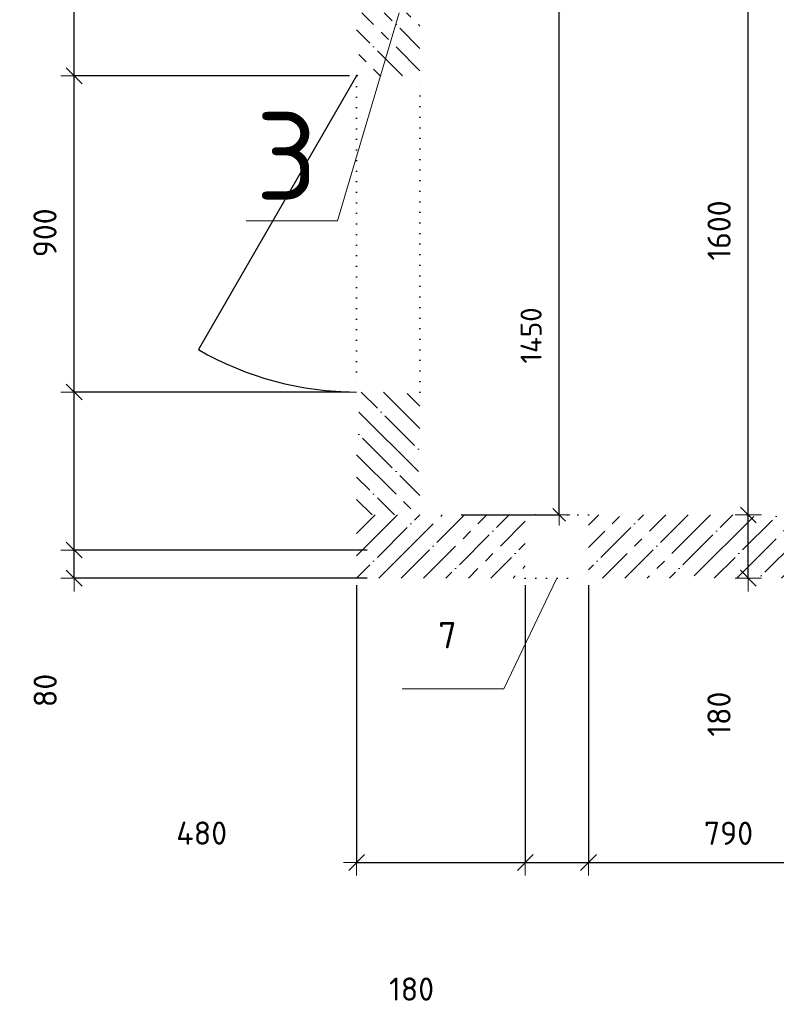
# Model space of a CAD drawing. Header units: millimetres. Extents: x 24180 to 99386, y -42598 to 25936.
# Tile 26 of 41: x 55091 to 57244, y 7107 to 9910. Entities that reach past the tile are written whole.
import ezdxf

# ---------------------------------------------------------------- set-up
doc = ezdxf.new("R2010")
doc.units = ezdxf.units.MM
doc.header["$PDMODE"] = 65
doc.linetypes.add('______5', pattern=[330, 240, -30, 30, -30])
doc.linetypes.add('______9', pattern=[30, 0, -30])
for name, color, linetype, lineweight in [('Standard', 7, 'Continuous', 25), ('Высотная отметка (отверстия)', 7, 'Continuous', 13), ('Макрос окна_ общее', 7, 'Continuous', 13), ('Размерная линия_ общее', 7, 'Continuous', 13), ('Размерная линия_ общее_1', 7, 'Continuous', 13), ('Стена_ общее', 7, 'Continuous', 35)]:
    doc.layers.add(name, color=color, linetype=linetype, lineweight=lineweight)
doc.layers.add('Осевая линия_ общее', color=7, linetype='______5', lineweight=13, true_color=0xa0a0a0)
doc.styles.add('ISOCPEUR', font='ISOCPEUR')
doc.dimstyles.new('DIMSTYLE_11', dxfattribs={"dimtxt": 60, "dimasz": 60, "dimexe": 0, "dimexo": 0, "dimgap": 30, "dimtad": 2, "dimdec": 0, "dimrnd": 5, "dimzin": 12, "dimdsep": 46, "dimtxsty": 'ISOCPEUR', "dimblk1": 'ALL_ML_STRICH', "dimblk2": 'ALL_ML_STRICH', "dimsah": 1, "dimcen": 0, "dimclrd": 7, "dimclre": 256, "dimclrt": 7, "dimadec": 0, "dimazin": 0, "dimtfac": 1, "dimtdec": 0, "dimtix": 1, "dimtmove": 2, "dimatfit": 3, "dimfxl": 0, "dimtzin": 0, "dimlwd": 0, "dimlwe": -3, "dimarcsym": 0})
doc.dimstyles.new('DIMSTYLE_5', dxfattribs={"dimtxt": 66, "dimasz": 75, "dimexe": 0, "dimexo": 0, "dimgap": 33, "dimtad": 2, "dimdec": 0, "dimrnd": 5, "dimzin": 12, "dimdsep": 46, "dimtxsty": 'ISOCPEUR', "dimblk1": 'ALL_ML_STRICH', "dimblk2": 'ALL_ML_STRICH', "dimsah": 1, "dimcen": 0, "dimclrd": 7, "dimclre": 256, "dimclrt": 7, "dimadec": 0, "dimazin": 0, "dimtfac": 1, "dimtdec": 0, "dimtix": 1, "dimtmove": 2, "dimatfit": 3, "dimfxl": 0, "dimtzin": 0, "dimlwd": 0, "dimlwe": -3, "dimarcsym": 0})
doc.dimstyles.new('DIMSTYLE_7', dxfattribs={"dimtxt": 66, "dimasz": 75, "dimexe": 0, "dimexo": 0, "dimgap": 33, "dimtad": 2, "dimdec": 0, "dimrnd": 5, "dimzin": 12, "dimdsep": 46, "dimtxsty": 'ISOCPEUR', "dimblk1": 'ALL_ML_STRICH', "dimblk2": 'ALL_ML_STRICH', "dimsah": 1, "dimcen": 0, "dimclrd": 7, "dimclre": 256, "dimclrt": 7, "dimadec": 0, "dimazin": 0, "dimtfac": 1, "dimtdec": 0, "dimtix": 1, "dimtmove": 2, "dimatfit": 3, "dimfxl": 0, "dimtvp": 1.2, "dimtzin": 0, "dimlwd": 0, "dimlwe": -3, "dimarcsym": 0})
doc.dimstyles.new('DIMSTYLE_9', dxfattribs={"dimtxt": 66, "dimasz": 75, "dimexe": 0, "dimexo": 0, "dimgap": 33, "dimtad": 0, "dimdec": 0, "dimrnd": 5, "dimzin": 12, "dimdsep": 46, "dimtxsty": 'ISOCPEUR', "dimblk1": 'ALL_ML_STRICH', "dimblk2": 'ALL_ML_STRICH', "dimsah": 1, "dimcen": 0, "dimclrd": 7, "dimclre": 256, "dimclrt": 7, "dimadec": 0, "dimazin": 0, "dimtfac": 1, "dimtdec": 0, "dimtix": 1, "dimtmove": 2, "dimatfit": 3, "dimfxl": 0, "dimtvp": 1.2, "dimtzin": 0, "dimlwd": 0, "dimlwe": -3, "dimarcsym": 0})
pattern_1 = [(135, (0, 0), (-63.63961, -63.63961), [120, -15, 0, -15]), (135, (-31.82, -31.82), (-63.63961, -63.63961), [240, -30, 30, -30])]
pattern_2 = [(45, (0, 0), (-63.63961, 63.63961), [120, -15, 0, -15]), (45, (-31.82, 31.82), (-63.63961, 63.63961), [240, -30, 30, -30])]

# ---------------------------------------------------------------- blocks, each defined once
blk = doc.blocks.new('ALL_ML_STRICH')
at = {"color": 0, "linetype": 'ByBlock', "lineweight": -2}
for p, q in [((0, -0.5), (0, 0.5)), ((-1, 0), (0.5, 0)), ((-0.3, -0.3), (0.3, 0.3))]:
    blk.add_line(p, q, dxfattribs=at)
blk = doc.blocks.new('*D161')
at = {"layer": 'DEFPOINTS', "color": 7, "linetype": 'Continuous', "lineweight": 13, "transparency": 33554687}
for p in [(56247.1, 9950), (56247.1, 8500), (56626.4, 8500)]:
    blk.add_point(p, dxfattribs=at)
at = {"layer": 'Размерная линия_ общее_1', "color": 253, "linetype": 'Continuous', "lineweight": -2, "true_color": 0xa0a0a0, "transparency": 33554687}
for p, q in [((56347.1, 9950), (56626.4, 9950)), ((56347.1, 8500), (56626.4, 8500))]:
    blk.add_line(p, q, dxfattribs=at)
at = {"layer": 'Размерная линия_ общее_1', "color": 7, "linetype": 'Continuous', "lineweight": -2, "transparency": 33554687}
blk.add_line((56626.4, 8500), (56626.4, 9950), dxfattribs=at)
at = {"layer": 'Размерная линия_ общее_1', "color": 7, "linetype": 'Continuous', "lineweight": 13, "transparency": 33554687, "xscale": 60, "yscale": 60, "zscale": 60}
for p, rotation in [((56626.4, 9950), 90), ((56626.4, 8500), 270)]:
    blk.add_blockref('ALL_ML_STRICH', p, dxfattribs=dict(at, rotation=rotation))
at = {"layer": 'Размерная линия_ общее_1', "color": 7, "linetype": 'Continuous', "lineweight": 13, "transparency": 33554687, "insert": (56546.4, 9011), "char_height": 60, "width": 240, "attachment_point": 5, "rotation": 90, "style": 'ISOCPEUR'}
blk.add_mtext('\\A1;{1450}', dxfattribs=at)
blk = doc.blocks.new('*D163')
at = {"layer": 'DEFPOINTS', "color": 7, "linetype": 'Continuous', "lineweight": 13, "transparency": 33554687}
for p in [(56050, 8320), (56530, 8320), (56050, 7510.6)]:
    blk.add_point(p, dxfattribs=at)
at = {"layer": 'Размерная линия_ общее', "color": 253, "linetype": 'Continuous', "lineweight": -2, "true_color": 0xa0a0a0, "transparency": 33554687}
for p, q in [((56050, 8300), (56050, 7510.6)), ((56530, 8300), (56530, 7510.6))]:
    blk.add_line(p, q, dxfattribs=at)
at = {"layer": 'Размерная линия_ общее', "color": 7, "linetype": 'Continuous', "lineweight": -2, "transparency": 33554687}
blk.add_line((56050, 7510.6), (56530, 7510.6), dxfattribs=at)
at = {"layer": 'Размерная линия_ общее', "color": 7, "linetype": 'Continuous', "lineweight": 13, "transparency": 33554687, "xscale": 75, "yscale": 75, "zscale": 75, "rotation": 180}
blk.add_blockref('ALL_ML_STRICH', (56050, 7510.6), dxfattribs=at)
at = {"layer": 'Размерная линия_ общее', "color": 7, "linetype": 'Continuous', "lineweight": 13, "transparency": 33554687, "xscale": 75, "yscale": 75, "zscale": 75}
blk.add_blockref('ALL_ML_STRICH', (56530, 7510.6), dxfattribs=at)
at = {"layer": 'Размерная линия_ общее', "color": 7, "linetype": 'Continuous', "lineweight": 13, "transparency": 33554687, "insert": (55609, 7594.2), "char_height": 66, "width": 198, "attachment_point": 5, "style": 'ISOCPEUR'}
blk.add_mtext('\\A1;{480}', dxfattribs=at)
blk = doc.blocks.new('*D164')
at = {"layer": 'DEFPOINTS', "color": 7, "linetype": 'Continuous', "lineweight": 13, "transparency": 33554687}
for p in [(56530, 8320), (56710, 8320), (56530, 7510.6)]:
    blk.add_point(p, dxfattribs=at)
at = {"layer": 'Размерная линия_ общее', "color": 253, "linetype": 'Continuous', "lineweight": -2, "true_color": 0xa0a0a0, "transparency": 33554687}
for p, q in [((56530, 8300), (56530, 7510.6)), ((56710, 8300), (56710, 7510.6))]:
    blk.add_line(p, q, dxfattribs=at)
at = {"layer": 'Размерная линия_ общее', "color": 7, "linetype": 'Continuous', "lineweight": -2, "transparency": 33554687}
blk.add_line((56530, 7510.6), (56710, 7510.6), dxfattribs=at)
at = {"layer": 'Размерная линия_ общее', "color": 7, "linetype": 'Continuous', "lineweight": 13, "transparency": 33554687, "xscale": 75, "yscale": 75, "zscale": 75, "rotation": 180}
blk.add_blockref('ALL_ML_STRICH', (56530, 7510.6), dxfattribs=at)
at = {"layer": 'Размерная линия_ общее', "color": 7, "linetype": 'Continuous', "lineweight": 13, "transparency": 33554687, "xscale": 75, "yscale": 75, "zscale": 75}
blk.add_blockref('ALL_ML_STRICH', (56710, 7510.6), dxfattribs=at)
at = {"layer": 'Размерная линия_ общее', "color": 7, "linetype": 'Continuous', "lineweight": 13, "transparency": 33554687, "insert": (56206.4, 7150.1), "char_height": 66, "width": 198, "attachment_point": 5, "style": 'ISOCPEUR'}
blk.add_mtext('\\A1;{180}', dxfattribs=at)
blk = doc.blocks.new('*D165')
at = {"layer": 'DEFPOINTS', "color": 7, "linetype": 'Continuous', "lineweight": 13, "transparency": 33554687}
for p in [(56710, 8320), (57500, 8320), (56710, 7510.6)]:
    blk.add_point(p, dxfattribs=at)
at = {"layer": 'Размерная линия_ общее', "color": 253, "linetype": 'Continuous', "lineweight": -2, "true_color": 0xa0a0a0, "transparency": 33554687}
for p, q in [((56710, 8300), (56710, 7510.6)), ((57500, 8300), (57500, 7510.6))]:
    blk.add_line(p, q, dxfattribs=at)
at = {"layer": 'Размерная линия_ общее', "color": 7, "linetype": 'Continuous', "lineweight": -2, "transparency": 33554687}
blk.add_line((56710, 7510.6), (57500, 7510.6), dxfattribs=at)
at = {"layer": 'Размерная линия_ общее', "color": 7, "linetype": 'Continuous', "lineweight": 13, "transparency": 33554687, "xscale": 75, "yscale": 75, "zscale": 75, "rotation": 180}
blk.add_blockref('ALL_ML_STRICH', (56710, 7510.6), dxfattribs=at)
at = {"layer": 'Размерная линия_ общее', "color": 7, "linetype": 'Continuous', "lineweight": 13, "transparency": 33554687, "xscale": 75, "yscale": 75, "zscale": 75}
blk.add_blockref('ALL_ML_STRICH', (57500, 7510.6), dxfattribs=at)
at = {"layer": 'Размерная линия_ общее', "color": 7, "linetype": 'Continuous', "lineweight": 13, "transparency": 33554687, "insert": (57108.3, 7593.6), "char_height": 66, "width": 198, "attachment_point": 5, "style": 'ISOCPEUR'}
blk.add_mtext('\\A1;{790}', dxfattribs=at)
blk = doc.blocks.new('*D167')
at = {"layer": 'DEFPOINTS', "color": 7, "linetype": 'Continuous', "lineweight": 13, "transparency": 33554687}
for p in [(56100, 8400), (55246, 8320), (56100, 8320)]:
    blk.add_point(p, dxfattribs=at)
at = {"layer": 'Размерная линия_ общее', "color": 253, "linetype": 'Continuous', "lineweight": -2, "true_color": 0xa0a0a0, "transparency": 33554687}
for p, q in [((56080, 8400), (55246, 8400)), ((56080, 8320), (55246, 8320))]:
    blk.add_line(p, q, dxfattribs=at)
at = {"layer": 'Размерная линия_ общее', "color": 7, "linetype": 'Continuous', "lineweight": -2, "transparency": 33554687}
blk.add_line((55246, 8320), (55246, 8400), dxfattribs=at)
at = {"layer": 'Размерная линия_ общее', "color": 7, "linetype": 'Continuous', "lineweight": 13, "transparency": 33554687, "xscale": 75, "yscale": 75, "zscale": 75}
for p, rotation in [((55246, 8400), 90), ((55246, 8320), 270)]:
    blk.add_blockref('ALL_ML_STRICH', p, dxfattribs=dict(at, rotation=rotation))
at = {"layer": 'Размерная линия_ общее', "color": 7, "linetype": 'Continuous', "lineweight": 13, "transparency": 33554687, "insert": (55163.6, 8000.3), "char_height": 66, "width": 132, "attachment_point": 5, "rotation": 90, "style": 'ISOCPEUR'}
blk.add_mtext('\\A1;{80}', dxfattribs=at)
blk = doc.blocks.new('*D168')
at = {"layer": 'DEFPOINTS', "color": 7, "linetype": 'Continuous', "lineweight": 13, "transparency": 33554687}
for p in [(56050, 8850), (55246, 8400), (56100, 8400)]:
    blk.add_point(p, dxfattribs=at)
at = {"layer": 'Размерная линия_ общее', "color": 253, "linetype": 'Continuous', "lineweight": -2, "true_color": 0xa0a0a0, "transparency": 33554687}
for p, q in [((56030, 8850), (55246, 8850)), ((56080, 8400), (55246, 8400))]:
    blk.add_line(p, q, dxfattribs=at)
at = {"layer": 'Размерная линия_ общее', "color": 7, "linetype": 'Continuous', "lineweight": -2, "transparency": 33554687}
blk.add_line((55246, 8400), (55246, 8850), dxfattribs=at)
at = {"layer": 'Размерная линия_ общее', "color": 7, "linetype": 'Continuous', "lineweight": 13, "transparency": 33554687, "xscale": 75, "yscale": 75, "zscale": 75}
for p, rotation in [((55246, 8850), 90), ((55246, 8400), 270)]:
    blk.add_blockref('ALL_ML_STRICH', p, dxfattribs=dict(at, rotation=rotation))
at = {"layer": 'Размерная линия_ общее', "color": 7, "linetype": 'Continuous', "lineweight": 13, "transparency": 33554687, "insert": (54764.5, 8844.6), "char_height": 66, "width": 198, "attachment_point": 5, "rotation": 90, "style": 'ISOCPEUR'}
blk.add_mtext('\\A1;{450}', dxfattribs=at)
blk = doc.blocks.new('*D169')
at = {"layer": 'DEFPOINTS', "color": 7, "linetype": 'Continuous', "lineweight": 13, "transparency": 33554687}
for p in [(56050, 9750), (55246, 8850), (56050, 8850)]:
    blk.add_point(p, dxfattribs=at)
at = {"layer": 'Размерная линия_ общее', "color": 253, "linetype": 'Continuous', "lineweight": -2, "true_color": 0xa0a0a0, "transparency": 33554687}
for p, q in [((56030, 9750), (55246, 9750)), ((56030, 8850), (55246, 8850))]:
    blk.add_line(p, q, dxfattribs=at)
at = {"layer": 'Размерная линия_ общее', "color": 7, "linetype": 'Continuous', "lineweight": -2, "transparency": 33554687}
blk.add_line((55246, 8850), (55246, 9750), dxfattribs=at)
at = {"layer": 'Размерная линия_ общее', "color": 7, "linetype": 'Continuous', "lineweight": 13, "transparency": 33554687, "xscale": 75, "yscale": 75, "zscale": 75}
for p, rotation in [((55246, 9750), 90), ((55246, 8850), 270)]:
    blk.add_blockref('ALL_ML_STRICH', p, dxfattribs=dict(at, rotation=rotation))
at = {"layer": 'Размерная линия_ общее', "color": 7, "linetype": 'Continuous', "lineweight": 13, "transparency": 33554687, "insert": (55163, 9303.3), "char_height": 66, "width": 198, "attachment_point": 5, "rotation": 90, "style": 'ISOCPEUR'}
blk.add_mtext('\\A1;{900}', dxfattribs=at)
blk = doc.blocks.new('*D170')
at = {"layer": 'DEFPOINTS', "color": 7, "linetype": 'Continuous', "lineweight": 13, "transparency": 33554687}
for p in [(56050, 10555), (55246, 9750), (56050, 9750)]:
    blk.add_point(p, dxfattribs=at)
at = {"layer": 'Размерная линия_ общее', "color": 253, "linetype": 'Continuous', "lineweight": -2, "true_color": 0xa0a0a0, "transparency": 33554687}
for p, q in [((56030, 10555), (55246, 10555)), ((56030, 9750), (55246, 9750))]:
    blk.add_line(p, q, dxfattribs=at)
at = {"layer": 'Размерная линия_ общее', "color": 7, "linetype": 'Continuous', "lineweight": -2, "transparency": 33554687}
blk.add_line((55246, 9750), (55246, 10555), dxfattribs=at)
at = {"layer": 'Размерная линия_ общее', "color": 7, "linetype": 'Continuous', "lineweight": 13, "transparency": 33554687, "xscale": 75, "yscale": 75, "zscale": 75}
for p, rotation in [((55246, 10555), 90), ((55246, 9750), 270)]:
    blk.add_blockref('ALL_ML_STRICH', p, dxfattribs=dict(at, rotation=rotation))
at = {"layer": 'Размерная линия_ общее', "color": 7, "linetype": 'Continuous', "lineweight": 13, "transparency": 33554687, "insert": (55163, 10155.8), "char_height": 66, "width": 198, "attachment_point": 5, "rotation": 90, "style": 'ISOCPEUR'}
blk.add_mtext('\\A1;{805}', dxfattribs=at)
blk = doc.blocks.new('*D236')
at = {"layer": 'DEFPOINTS', "color": 7, "linetype": 'Continuous', "lineweight": 13, "transparency": 33554687}
for p in [(57140.4, 8500), (57140.4, 8320), (57164.5, 8320)]:
    blk.add_point(p, dxfattribs=at)
at = {"layer": 'Размерная линия_ общее', "color": 253, "linetype": 'Continuous', "lineweight": -2, "true_color": 0xa0a0a0, "transparency": 33554687}
for p, q in [((57160.4, 8500), (57164.5, 8500)), ((57160.4, 8320), (57164.5, 8320))]:
    blk.add_line(p, q, dxfattribs=at)
at = {"layer": 'Размерная линия_ общее', "color": 7, "linetype": 'Continuous', "lineweight": -2, "transparency": 33554687}
blk.add_line((57164.5, 8320), (57164.5, 8500), dxfattribs=at)
at = {"layer": 'Размерная линия_ общее', "color": 7, "linetype": 'Continuous', "lineweight": 13, "transparency": 33554687, "xscale": 75, "yscale": 75, "zscale": 75}
for p, rotation in [((57164.5, 8500), 90), ((57164.5, 8320), 270)]:
    blk.add_blockref('ALL_ML_STRICH', p, dxfattribs=dict(at, rotation=rotation))
at = {"layer": 'Размерная линия_ общее', "color": 7, "linetype": 'Continuous', "lineweight": 13, "transparency": 33554687, "insert": (57081.3, 7933), "char_height": 66, "width": 198, "attachment_point": 5, "rotation": 90, "style": 'ISOCPEUR'}
blk.add_mtext('\\A1;{180}', dxfattribs=at)
blk = doc.blocks.new('*D237')
at = {"layer": 'DEFPOINTS', "color": 7, "linetype": 'Continuous', "lineweight": 13, "transparency": 33554687}
for p in [(57140.4, 10100), (57140.4, 8500), (57164.5, 8500)]:
    blk.add_point(p, dxfattribs=at)
at = {"layer": 'Размерная линия_ общее', "color": 253, "linetype": 'Continuous', "lineweight": -2, "true_color": 0xa0a0a0, "transparency": 33554687}
for p, q in [((57160.4, 10100), (57164.5, 10100)), ((57160.4, 8500), (57164.5, 8500))]:
    blk.add_line(p, q, dxfattribs=at)
at = {"layer": 'Размерная линия_ общее', "color": 7, "linetype": 'Continuous', "lineweight": -2, "transparency": 33554687}
blk.add_line((57164.5, 8500), (57164.5, 10100), dxfattribs=at)
at = {"layer": 'Размерная линия_ общее', "color": 7, "linetype": 'Continuous', "lineweight": 13, "transparency": 33554687, "xscale": 75, "yscale": 75, "zscale": 75}
for p, rotation in [((57164.5, 10100), 90), ((57164.5, 8500), 270)]:
    blk.add_blockref('ALL_ML_STRICH', p, dxfattribs=dict(at, rotation=rotation))
at = {"layer": 'Размерная линия_ общее', "color": 7, "linetype": 'Continuous', "lineweight": 13, "transparency": 33554687, "insert": (57081.5, 9309.9), "char_height": 66, "width": 264, "attachment_point": 5, "rotation": 90, "style": 'ISOCPEUR'}
blk.add_mtext('\\A1;{1600}', dxfattribs=at)

msp = doc.modelspace()

# ---------------------------------------------------------------- hatches: boundary and pattern name
at = {"layer": 'Стена_ общее', "linetype": 'Continuous', "lineweight": 18, "transparency": 33554687}
h = msp.add_hatch(dxfattribs=at)
h.set_pattern_fill('__________540', scale=30, style=0, pattern_type=2)
h.set_pattern_definition(pattern_1)
h.paths.add_polyline_path([(56050, 9930), (56050, 9750), (56230, 9750), (56230, 9930)], flags=0)
h = msp.add_hatch(dxfattribs=at)
h.set_pattern_fill('__________540', scale=30, style=0, pattern_type=2)
h.set_pattern_definition(pattern_1)
h.paths.add_polyline_path([(56230, 8500), (56230, 8850), (56050, 8850), (56050, 8500)], flags=0)
h = msp.add_hatch(dxfattribs=at)
h.set_pattern_fill('__________539', scale=30, style=0, pattern_type=2)
h.set_pattern_definition(pattern_2)
h.paths.add_polyline_path([(56530, 8320), (56530, 8500), (56050, 8500), (56050, 8320)], flags=0)
h = msp.add_hatch(dxfattribs=at)
h.set_pattern_fill('__________539', scale=30, style=0, pattern_type=2)
h.set_pattern_definition(pattern_2)
h.paths.add_polyline_path([(57500, 8500), (56710, 8500), (56710, 8320), (57500, 8320)], flags=0)

# ---------------------------------------------------------------- linework, layer by layer
at = {"layer": 'Высотная отметка (отверстия)', "color": 7, "linetype": 'Continuous', "lineweight": 13, "transparency": 33554687}
msp.add_lwpolyline([(56171.4, 9930), (55995.5, 9337), (55735.5, 9337)], dxfattribs=at)
at = {"layer": 'Макрос окна_ общее', "color": 7, "linetype": 'Continuous', "lineweight": 25, "transparency": 33554687}
msp.add_line((56050, 9750), (55600, 8970.6), dxfattribs=at)
msp.add_arc((56050, 9750), 900, 240, 270, dxfattribs=at)
at = {"layer": 'Осевая линия_ общее', "color": 7, "linetype": 'Continuous', "lineweight": 13, "transparency": 33554687}
msp.add_lwpolyline([(56620, 8320), (56469.1, 8004.8), (56179.1, 8004.8)], dxfattribs=at)
at = {"layer": 'Стена_ общее', "color": 7, "linetype": '______9', "lineweight": -3, "transparency": 33554687}
for p, q in [((56050, 9750), (56050, 8850)), ((56050, 9750), (56050, 8850)), ((56230, 8850), (56230, 9750)), ((56230, 8850), (56230, 9750)), ((56710, 8500), (56530, 8500)), ((56710, 8500), (56530, 8500)), ((56530, 8320), (56710, 8320)), ((56530, 8320), (56710, 8320))]:
    msp.add_line(p, q, dxfattribs=at)

# ---------------------------------------------------------------- texts
at = {"layer": 'Standard', "color": 7, "linetype": 'Continuous', "lineweight": 13, "transparency": 33554687, "insert": (56308.4, 8157.7), "char_height": 75, "width": 81.667, "attachment_point": 5, "style": 'ISOCPEUR'}
msp.add_mtext('\\A1;{\\fISOCPEUR|i0|b0;\\H75.000000;\\W1.000000;\\C7;7}\\P', dxfattribs=at)
at = {"layer": 'Высотная отметка (отверстия)', "color": 7, "linetype": 'Continuous', "lineweight": 13, "transparency": 33554687, "insert": (55850.5, 9397), "char_height": 75, "width": 272.222, "attachment_point": 8, "style": 'ISOCPEUR'}
msp.add_mtext('\\A1;{\\fISOCPEUR|i0|b0;\\H250.000000;\\W1.000000;\\C7;3}\\P', dxfattribs=at)

# ---------------------------------------------------------------- dimensions: what is measured, and where the dimension line sits
at = {"layer": 'Размерная линия_ общее', "color": 7, "linetype": 'Continuous', "lineweight": 13, "transparency": 33554687}
for base, p1, p2, dimstyle, picture, middle in [((55246, 10555), (56030, 9750), (56030, 10555), 'DIMSTYLE_5', '*D170', (55163, 10155.8)), ((57164.5, 10100), (57160.4, 8500), (57160.4, 10100), 'DIMSTYLE_5', '*D237', (57081.5, 9309.9)), ((55246, 9750), (56030, 8850), (56030, 9750), 'DIMSTYLE_5', '*D169', (55163, 9303.3)), ((55246, 8850), (56080, 8400), (56030, 8850), 'DIMSTYLE_5', '*D168', (54764.5, 8844.6)), ((57164.5, 8500), (57160.4, 8320), (57160.4, 8500), 'DIMSTYLE_7', '*D236', (57081.3, 7933)), ((55246, 8400), (56080, 8320), (56080, 8400), 'DIMSTYLE_7', '*D167', (55163.6, 8000.3))]:
    dim = msp.add_linear_dim(base=base, p1=p1, p2=p2, angle=90, dimstyle=dimstyle, override={"dimpost": '<>', "dimclrd": 7, "dimclre": 253, "dimclrt": 7, "dimlwd": 0, "dimlwe": 65533}, dxfattribs=at)
    dim.commit()
    dim.dimension.update_dxf_attribs({"geometry": picture, "text_midpoint": middle, "dimtype": 160})
for base, p1, p2, dimstyle, picture, middle in [((56530, 7510.6), (56050, 8300), (56530, 8300), 'DIMSTYLE_5', '*D163', (55609, 7594.2)), ((56710, 7510.6), (56530, 8300), (56710, 8300), 'DIMSTYLE_9', '*D164', (56206.4, 7150.1)), ((57500, 7510.6), (56710, 8300), (57500, 8300), 'DIMSTYLE_5', '*D165', (57108.3, 7593.6))]:
    dim = msp.add_linear_dim(base=base, p1=p1, p2=p2, dimstyle=dimstyle, override={"dimpost": '<>', "dimclrd": 7, "dimclre": 253, "dimclrt": 7, "dimlwd": 0, "dimlwe": 65533}, dxfattribs=at)
    dim.commit()
    dim.dimension.update_dxf_attribs({"geometry": picture, "text_midpoint": middle, "dimtype": 160})
at = {"layer": 'Размерная линия_ общее_1', "color": 7, "linetype": 'Continuous', "lineweight": 13, "transparency": 33554687}
dim = msp.add_linear_dim(base=(56626.4, 9950), p1=(56347.1, 8500), p2=(56347.1, 9950), angle=90, dimstyle='DIMSTYLE_11', override={"dimpost": '<>', "dimclrd": 7, "dimclre": 253, "dimclrt": 7, "dimlwd": 0, "dimlwe": 65533}, dxfattribs=at)
dim.commit()
dim.dimension.update_dxf_attribs({"geometry": '*D161', "text_midpoint": (56546.4, 9011), "dimtype": 160})

doc.saveas('drawing.dxf')
